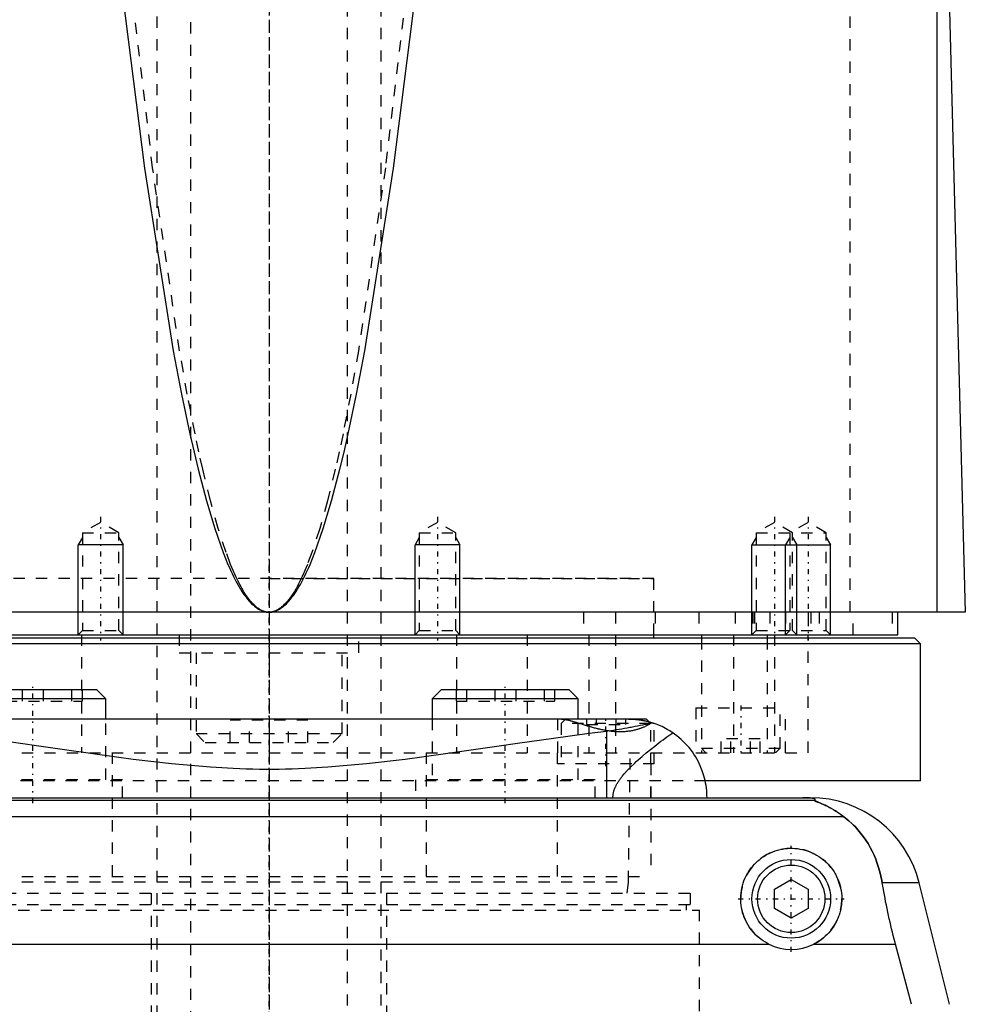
# Model space of a CAD drawing. Extents: x -90 to 90, y -319 to 558.
# Tile 5 of 9: x -22 to 62, y 42 to 129. Entities that reach past the tile are written whole.
import ezdxf

# ---------------------------------------------------------------- set-up
doc = ezdxf.new("R2010")
doc.units = 0
doc.linetypes.add('CENTER', pattern=[1.5, 0.45, -0.5, 0.05, -0.5])
doc.linetypes.add('DASHED', pattern=[2, 1, -1])
for name, color, linetype in [('AM_0', 7, 'CONTINUOUS'), ('AM_10', 7, 'CONTINUOUS'), ('AM_3', 7, 'DASHED'), ('AM_7', 7, 'CENTER')]:
    doc.layers.add(name, color=color, linetype=linetype)

msp = doc.modelspace()

# ---------------------------------------------------------------- linework, layer by layer
at = {"layer": 'AM_0', "color": 7, "linetype": 'CONTINUOUS'}
for p, q in [((59.5, 76.5), (59.5, 135.489)), ((60.5, 133.35), (62, 76.5)), ((62, 76.5), (-62, 76.5)), ((56, 74.5), (56, 76.5)), ((-56, 74.5), (56, 74.5)), ((34.25, 74.2), (34.25, 74.5)), ((38.5, 74.5), (38.5, 74.2)), ((44.341, 74.5), (44.341, 74.2)), ((48, 74.2), (48, 74.5)), ((58, 73.7), (-58, 73.7)), ((57.5, 74.2), (-57.5, 74.2)), ((58, 73.7), (57.5, 74.2)), ((58, 61.5), (58, 73.7)), ((-15.337, 69.6), (-26.737, 69.6)), ((-14.537, 68.8), (-15.337, 69.6)), ((15.337, 69.6), (14.537, 68.8)), ((26.737, 69.6), (15.337, 69.6)), ((27.537, 68.8), (26.737, 69.6)), ((-14.537, 68.8), (-27.537, 68.8)), ((-14.537, 67), (-14.537, 68.8)), ((14.537, 68.8), (14.537, 67)), ((27.537, 68.8), (14.537, 68.8)), ((27.537, 67), (27.537, 68.8)), ((33.6, 67), (-33.6, 67)), ((33.848, 66.752), (33.6, 67)), ((30.043, 65.905), (30.043, 60)), ((58, 61.5), (38.884, 61.5)), ((48.569, 59.746), (-48.569, 59.746)), ((-48.192, 60), (48.192, 60)), ((51.173, 58.307), (-51.173, 58.307)), ((45, 51.866), (46.5, 52.732)), ((46.5, 52.732), (48, 51.866)), ((45, 50.134), (45, 51.866)), ((48, 51.866), (48, 50.134)), ((57.893, 52.426), (54.602, 52.426)), ((60.596, 41.616), (57.893, 52.426)), ((46.5, 49.268), (45, 50.134)), ((48, 50.134), (46.5, 49.268)), ((-44.502, 46.968), (44.502, 46.968)), ((48.498, 46.968), (55.781, 46.968)), ((57.2, 41.616), (55.781, 46.968))]:
    msp.add_line(p, q, dxfattribs=at)
for points in [[(-13.276, 133.35, 0), (-11.092, 116.03, 0), (-8.524, 99.763, 0), (-7.788, 95.899, 0), (-7.05, 92.384, 0), (-6.68, 90.758, 0), (-6.311, 89.219, 0), (-5.57, 86.404, 0), (-4.829, 83.941, 0), (-4.088, 81.828, 0), (-3.655, 80.758, 0), (-3.531, 80.474, 0), (-3.407, 80.201, 0), (-3.345, 80.067, 0), (-3.284, 79.936, 0), (-3.16, 79.682, 0), (-3.036, 79.437, 0), (-2.912, 79.202, 0), (-2.788, 78.977, 0), (-2.664, 78.762, 0), (-2.603, 78.658, 0), (-2.541, 78.557, 0), (-2.417, 78.361, 0), (-2.293, 78.175, 0), (-2.231, 78.086, 0), (-2.169, 77.999, 0), (-2.045, 77.832, 0), (-1.921, 77.676, 0), (-1.859, 77.601, 0), (-1.797, 77.529, 0), (-1.673, 77.392, 0), (-1.549, 77.265, 0), (-1.426, 77.147, 0), (-1.302, 77.04, 0), (-1.178, 76.942, 0), (-1.116, 76.896, 0), (-1.054, 76.854, 0), (-0.93, 76.775, 0), (-0.806, 76.707, 0), (-0.682, 76.648, 0), (-0.558, 76.599, 0), (-0.486, 76.575, 0), (-0.465, 76.569, 0), (-0.444, 76.563, 0), (-0.434, 76.56, 0), (-0.424, 76.557, 0), (-0.403, 76.552, 0), (-0.382, 76.547, 0), (-0.372, 76.544, 0), (-0.362, 76.542, 0), (-0.341, 76.537, 0), (-0.32, 76.533, 0), (-0.31, 76.531, 0), (-0.3, 76.529, 0), (-0.279, 76.525, 0), (-0.258, 76.521, 0), (-0.238, 76.518, 0), (-0.217, 76.515, 0), (-0.196, 76.512, 0), (-0.186, 76.511, 0), (-0.176, 76.51, 0), (-0.155, 76.508, 0), (-0.134, 76.506, 0), (-0.114, 76.504, 0), (-0.093, 76.503, 0), (-0.072, 76.502, 0), (-0.062, 76.501, 0), (-0.052, 76.501, 0), (-0.031, 76.5, 0), (-0.01, 76.5, 0), (0, 76.5, 0)], [(0, 76.5, 0), (0.01, 76.5, 0), (0.031, 76.5, 0), (0.052, 76.501, 0), (0.062, 76.501, 0), (0.072, 76.502, 0), (0.093, 76.503, 0), (0.114, 76.504, 0), (0.134, 76.506, 0), (0.155, 76.508, 0), (0.176, 76.51, 0), (0.186, 76.511, 0), (0.196, 76.512, 0), (0.217, 76.515, 0), (0.238, 76.518, 0), (0.258, 76.521, 0), (0.279, 76.525, 0), (0.3, 76.529, 0), (0.31, 76.531, 0), (0.32, 76.533, 0), (0.341, 76.537, 0), (0.362, 76.542, 0), (0.372, 76.544, 0), (0.382, 76.547, 0), (0.403, 76.552, 0), (0.424, 76.557, 0), (0.434, 76.56, 0), (0.444, 76.563, 0), (0.465, 76.569, 0), (0.486, 76.575, 0), (0.506, 76.582, 0), (0.527, 76.588, 0), (0.548, 76.595, 0), (0.558, 76.599, 0), (0.568, 76.603, 0), (0.589, 76.61, 0), (0.61, 76.618, 0), (0.682, 76.648, 0), (0.806, 76.707, 0), (0.93, 76.775, 0), (1.054, 76.854, 0), (1.116, 76.896, 0), (1.178, 76.942, 0), (1.302, 77.04, 0), (1.426, 77.147, 0), (1.549, 77.265, 0), (1.673, 77.392, 0), (1.797, 77.529, 0), (1.859, 77.601, 0), (1.921, 77.676, 0), (2.045, 77.832, 0), (2.169, 77.999, 0), (2.231, 78.086, 0), (2.293, 78.175, 0), (2.417, 78.361, 0), (2.541, 78.557, 0), (2.603, 78.658, 0), (2.664, 78.762, 0), (2.788, 78.977, 0), (2.912, 79.202, 0), (3.036, 79.437, 0), (3.16, 79.682, 0), (3.284, 79.936, 0), (3.345, 80.067, 0), (3.407, 80.201, 0), (3.531, 80.474, 0), (3.655, 80.758, 0), (4.088, 81.828, 0), (4.829, 83.941, 0), (5.57, 86.404, 0), (6.311, 89.219, 0), (6.68, 90.758, 0), (7.05, 92.384, 0), (7.788, 95.899, 0), (8.524, 99.763, 0), (11.092, 116.03, 0), (13.276, 133.35, 0)], [(32.376, 66.99, 0), (32.302, 66.989, 0), (32.151, 66.987, 0), (31.996, 66.985, 0), (31.917, 66.984, 0), (31.838, 66.984, 0), (31.677, 66.983, 0), (31.513, 66.982, 0), (31.347, 66.982, 0), (31.178, 66.983, 0), (31.008, 66.984, 0), (30.922, 66.985, 0), (30.835, 66.985, 0), (30.661, 66.987, 0), (30.486, 66.989, 0), (30.31, 66.991, 0), (30.134, 66.994, 0), (29.957, 66.996, 0), (29.869, 66.997, 0), (29.781, 66.998, 0), (29.605, 66.999, 0), (29.43, 67, 0), (29.343, 67, 0)], [(34.197, 66.646, 0), (34.096, 66.626, 0), (33.892, 66.585, 0), (33.684, 66.543, 0), (33.578, 66.522, 0), (33.472, 66.5, 0), (33.256, 66.457, 0), (33.037, 66.413, 0), (32.815, 66.369, 0), (32.59, 66.325, 0), (32.361, 66.281, 0), (32.246, 66.259, 0), (32.13, 66.237, 0), (31.895, 66.194, 0), (31.658, 66.152, 0), (31.417, 66.11, 0), (31.173, 66.07, 0), (30.927, 66.03, 0), (30.803, 66.011, 0), (30.678, 65.992, 0), (30.426, 65.956, 0), (30.171, 65.922, 0), (30.043, 65.905, 0)], [(32.376, 66.99, 0), (32.427, 66.987, 0), (32.53, 66.98, 0), (32.632, 66.971, 0), (32.683, 66.967, 0), (32.734, 66.961, 0), (32.836, 66.95, 0), (32.938, 66.937, 0), (33.04, 66.922, 0), (33.141, 66.906, 0), (33.243, 66.889, 0), (33.294, 66.879, 0), (33.344, 66.87, 0), (33.445, 66.849, 0), (33.546, 66.827, 0), (33.647, 66.803, 0), (33.748, 66.778, 0), (33.848, 66.752, 0), (33.898, 66.738, 0), (33.948, 66.724, 0), (34.048, 66.694, 0), (34.147, 66.663, 0), (34.197, 66.646, 0)], [(33.85, 66.751, 0), (33.875, 66.744, 0), (33.922, 66.731, 0), (33.966, 66.718, 0), (33.987, 66.712, 0), (34.008, 66.706, 0), (34.047, 66.694, 0), (34.083, 66.683, 0), (34.117, 66.672, 0), (34.148, 66.662, 0), (34.176, 66.653, 0), (34.189, 66.649, 0), (34.201, 66.645, 0), (34.223, 66.638, 0), (34.242, 66.631, 0), (34.259, 66.625, 0), (34.273, 66.621, 0), (34.284, 66.617, 0), (34.288, 66.616, 0), (34.292, 66.614, 0), (34.297, 66.612, 0), (34.3, 66.611, 0), (34.3, 66.611, 0)], [(39, 60, 0), (38.997, 60.213, 0), (38.97, 60.644, 0), (38.916, 61.08, 0), (38.878, 61.299, 0), (38.833, 61.519, 0), (38.721, 61.958, 0), (38.578, 62.395, 0), (38.404, 62.827, 0), (38.199, 63.252, 0), (37.962, 63.667, 0), (37.833, 63.87, 0), (37.695, 64.07, 0), (37.397, 64.458, 0), (37.068, 64.828, 0), (36.71, 65.178, 0), (36.323, 65.506, 0), (35.907, 65.808, 0), (35.689, 65.949, 0), (35.464, 66.083, 0), (34.994, 66.328, 0), (34.475, 66.548, 0), (34.197, 66.646, 0)], [(30.043, 65.905, 0), (28.496, 65.704, 0), (25.344, 65.272, 0), (22.121, 64.813, 0), (20.484, 64.576, 0), (18.832, 64.338, 0), (15.492, 63.865, 0), (12.109, 63.414, 0), (8.688, 63.016, 0), (5.229, 62.707, 0), (3.204, 62.587, 0), (2.626, 62.563, 0), (2.048, 62.543, 0), (1.758, 62.535, 0), (1.469, 62.528, 0), (0.889, 62.518, 0), (0.309, 62.513, 0), (0.018, 62.513, 0), (-0.273, 62.513, 0), (-0.856, 62.518, 0), (-1.439, 62.528, 0), (-1.73, 62.535, 0), (-2.021, 62.543, 0), (-2.602, 62.562, 0), (-3.183, 62.586, 0), (-5.211, 62.706, 0), (-8.674, 63.014, 0), (-12.1, 63.413, 0), (-15.489, 63.864, 0), (-18.832, 64.338, 0), (-20.483, 64.576, 0), (-22.12, 64.813, 0), (-25.345, 65.273, 0)], [(48.569, 59.746, 0), (48.581, 59.754, 0), (48.601, 59.769, 0), (48.617, 59.784, 0), (48.623, 59.792, 0), (48.628, 59.799, 0), (48.633, 59.815, 0), (48.633, 59.83, 0), (48.627, 59.844, 0), (48.615, 59.859, 0), (48.597, 59.874, 0), (48.585, 59.881, 0), (48.571, 59.888, 0), (48.536, 59.903, 0), (48.489, 59.918, 0), (48.428, 59.933, 0), (48.351, 59.948, 0), (48.298, 59.957, 0), (48.282, 59.959, 0), (48.265, 59.961, 0), (48.257, 59.963, 0), (48.248, 59.964, 0), (48.229, 59.966, 0), (48.209, 59.968, 0), (48.198, 59.97, 0), (48.187, 59.971, 0), (48.164, 59.973, 0), (48.14, 59.975, 0), (48.128, 59.977, 0), (48.115, 59.978, 0), (48.088, 59.98, 0), (48.06, 59.982, 0), (48.03, 59.984, 0), (47.999, 59.987, 0), (47.967, 59.989, 0), (47.95, 59.989, 0), (47.933, 59.99, 0), (47.911, 59.991, 0), (47.904, 59.992, 0), (47.898, 59.992, 0), (47.894, 59.992, 0), (47.891, 59.992, 0), (47.884, 59.993, 0), (47.877, 59.993, 0), (47.87, 59.993, 0), (47.863, 59.994, 0), (47.856, 59.994, 0), (47.852, 59.994, 0), (47.849, 59.994, 0), (47.842, 59.994, 0), (47.834, 59.995, 0), (47.827, 59.995, 0), (47.82, 59.995, 0), (47.812, 59.995, 0), (47.809, 59.996, 0), (47.805, 59.996, 0), (47.798, 59.996, 0), (47.791, 59.996, 0), (47.783, 59.996, 0), (47.775, 59.997, 0), (47.767, 59.997, 0), (47.763, 59.997, 0), (47.759, 59.997, 0), (47.751, 59.997, 0), (47.743, 59.997, 0), (47.734, 59.998, 0), (47.726, 59.998, 0), (47.717, 59.998, 0), (47.713, 59.998, 0), (47.708, 59.998, 0), (47.7, 59.998, 0), (47.691, 59.999, 0), (47.687, 59.999, 0), (47.682, 59.999, 0), (47.674, 59.999, 0), (47.665, 59.999, 0), (47.661, 59.999, 0), (47.657, 59.999, 0), (47.648, 59.999, 0), (47.64, 59.999, 0), (47.631, 59.999, 0), (47.622, 60, 0), (47.612, 60, 0), (47.608, 60, 0), (47.603, 60, 0), (47.594, 60, 0), (47.584, 60, 0), (47.575, 60, 0), (47.565, 60, 0), (47.556, 60, 0), (47.551, 60, 0), (47.546, 60, 0), (47.537, 60, 0), (47.528, 60, 0), (47.523, 60, 0)], [(51.173, 58.307, 0), (51.062, 58.391, 0), (50.845, 58.549, 0), (50.632, 58.694, 0), (50.529, 58.762, 0), (50.427, 58.828, 0), (50.228, 58.949, 0), (50.037, 59.06, 0), (49.854, 59.159, 0), (49.681, 59.249, 0), (49.517, 59.329, 0), (49.439, 59.366, 0), (49.364, 59.401, 0), (49.221, 59.464, 0), (49.09, 59.52, 0), (48.964, 59.571, 0), (48.894, 59.599, 0), (48.875, 59.606, 0), (48.856, 59.614, 0), (48.847, 59.618, 0), (48.838, 59.621, 0), (48.82, 59.628, 0), (48.802, 59.635, 0), (48.785, 59.642, 0), (48.768, 59.649, 0), (48.751, 59.655, 0), (48.743, 59.658, 0), (48.735, 59.662, 0), (48.719, 59.668, 0), (48.704, 59.674, 0), (48.697, 59.677, 0), (48.69, 59.68, 0), (48.676, 59.685, 0), (48.662, 59.691, 0), (48.656, 59.693, 0), (48.65, 59.696, 0), (48.638, 59.701, 0), (48.627, 59.706, 0), (48.616, 59.711, 0), (48.607, 59.715, 0), (48.598, 59.719, 0), (48.594, 59.721, 0), (48.59, 59.723, 0), (48.584, 59.727, 0), (48.578, 59.73, 0), (48.574, 59.733, 0), (48.57, 59.736, 0), (48.568, 59.739, 0), (48.567, 59.74, 0), (48.567, 59.741, 0), (48.567, 59.743, 0), (48.568, 59.745, 0), (48.569, 59.746, 0)], [(54.602, 52.426, 0), (54.568, 52.624, 0), (54.487, 53.017, 0), (54.393, 53.404, 0), (54.34, 53.595, 0), (54.284, 53.785, 0), (54.161, 54.159, 0), (54.024, 54.526, 0), (53.873, 54.885, 0), (53.708, 55.236, 0), (53.529, 55.579, 0), (53.435, 55.747, 0), (53.337, 55.912, 0), (53.131, 56.236, 0), (52.912, 56.55, 0), (52.68, 56.852, 0), (52.435, 57.144, 0), (52.177, 57.424, 0), (52.043, 57.559, 0), (51.906, 57.692, 0), (51.622, 57.947, 0), (51.326, 58.19, 0), (51.173, 58.307, 0)], [(44.502, 46.968, 0), (44.399, 47.021, 0), (44.198, 47.134, 0), (44.003, 47.256, 0), (43.909, 47.321, 0), (43.817, 47.387, 0), (43.639, 47.526, 0), (43.471, 47.672, 0), (43.312, 47.824, 0), (43.16, 47.984, 0), (43.015, 48.153, 0), (42.945, 48.241, 0), (42.877, 48.331, 0), (42.747, 48.518, 0), (42.625, 48.712, 0), (42.514, 48.912, 0), (42.412, 49.119, 0), (42.321, 49.33, 0), (42.28, 49.438, 0), (42.241, 49.546, 0), (42.173, 49.765, 0), (42.116, 49.985, 0), (42.092, 50.096, 0), (42.07, 50.207, 0), (42.036, 50.428, 0), (42.014, 50.648, 0), (42.007, 50.758, 0), (42.002, 50.866, 0), (42.001, 51.081, 0), (42.01, 51.297, 0), (42.029, 51.514, 0), (42.06, 51.733, 0), (42.101, 51.95, 0), (42.126, 52.059, 0), (42.154, 52.167, 0), (42.217, 52.381, 0), (42.291, 52.592, 0), (42.375, 52.799, 0), (42.469, 53.001, 0), (42.573, 53.198, 0), (42.629, 53.294, 0), (42.686, 53.389, 0), (42.808, 53.573, 0), (42.938, 53.749, 0), (43.074, 53.918, 0), (43.217, 54.078, 0), (43.366, 54.229, 0), (43.443, 54.302, 0), (43.522, 54.374, 0), (43.688, 54.513, 0), (43.863, 54.646, 0), (44.046, 54.772, 0), (44.237, 54.889, 0), (44.435, 54.998, 0), (44.536, 55.049, 0), (44.639, 55.097, 0), (44.849, 55.186, 0), (45.063, 55.264, 0), (45.281, 55.332, 0), (45.502, 55.388, 0), (45.724, 55.433, 0), (45.835, 55.451, 0), (45.947, 55.466, 0), (46.17, 55.488, 0), (46.39, 55.499, 0), (46.5, 55.5, 0), (46.61, 55.499, 0), (46.83, 55.488, 0), (47.053, 55.466, 0), (47.165, 55.451, 0), (47.276, 55.433, 0), (47.498, 55.388, 0), (47.719, 55.332, 0), (47.937, 55.264, 0), (48.151, 55.186, 0), (48.361, 55.097, 0), (48.464, 55.049, 0), (48.565, 54.998, 0), (48.763, 54.889, 0), (48.954, 54.772, 0), (49.137, 54.646, 0), (49.312, 54.513, 0), (49.478, 54.374, 0), (49.557, 54.302, 0), (49.634, 54.229, 0), (49.783, 54.078, 0), (49.926, 53.918, 0), (50.062, 53.749, 0), (50.192, 53.573, 0), (50.314, 53.389, 0), (50.371, 53.294, 0), (50.427, 53.198, 0), (50.531, 53.001, 0), (50.625, 52.799, 0), (50.709, 52.592, 0), (50.783, 52.381, 0), (50.846, 52.167, 0), (50.874, 52.059, 0), (50.899, 51.95, 0), (50.94, 51.733, 0), (50.971, 51.514, 0), (50.99, 51.297, 0), (50.999, 51.081, 0), (50.998, 50.866, 0), (50.993, 50.758, 0), (50.986, 50.648, 0), (50.964, 50.428, 0), (50.93, 50.207, 0), (50.908, 50.096, 0), (50.884, 49.985, 0), (50.827, 49.765, 0), (50.759, 49.546, 0), (50.72, 49.438, 0), (50.679, 49.33, 0), (50.588, 49.119, 0), (50.486, 48.912, 0), (50.375, 48.712, 0), (50.253, 48.518, 0), (50.123, 48.331, 0), (50.055, 48.241, 0), (49.985, 48.153, 0), (49.84, 47.984, 0), (49.688, 47.824, 0), (49.529, 47.672, 0), (49.361, 47.526, 0), (49.183, 47.387, 0), (49.091, 47.321, 0), (48.997, 47.256, 0), (48.802, 47.134, 0), (48.601, 47.021, 0), (48.498, 46.968, 0)], [(55.781, 46.968, 0), (55.741, 47.12, 0), (55.662, 47.424, 0), (55.585, 47.726, 0), (55.547, 47.877, 0), (55.51, 48.027, 0), (55.436, 48.327, 0), (55.365, 48.626, 0), (55.296, 48.924, 0), (55.227, 49.223, 0), (55.161, 49.525, 0), (55.128, 49.676, 0), (55.095, 49.827, 0), (55.031, 50.131, 0), (54.968, 50.435, 0), (54.907, 50.741, 0), (54.848, 51.047, 0), (54.79, 51.353, 0), (54.762, 51.506, 0), (54.735, 51.66, 0), (54.68, 51.966, 0), (54.628, 52.273, 0), (54.602, 52.426, 0)]]:
    msp.add_polyline3d(points, dxfattribs=at)
for radius in [3.5, 3]:
    msp.add_circle((46.5, 51), radius, dxfattribs=at)
for centre, radius, start, end in [((48.192, 50), 10, 14.03784, 90), ((46.5, 51), 4.5, 243.63717, 296.36283)]:
    msp.add_arc(centre, radius, start, end, dxfattribs=at)
at = {"layer": 'AM_10', "color": 7, "linetype": 'CONTINUOUS'}
for p, q in [((-16.621, 83.156), (-17, 82.5)), ((-13, 82.5), (-17, 82.5)), ((-17, 74.5), (-17, 82.5)), ((-13.379, 83.156), (-13, 82.5)), ((-13, 74.5), (-13, 82.5)), ((13.379, 83.156), (13, 82.5)), ((17, 82.5), (13, 82.5)), ((13, 74.5), (13, 82.5)), ((16.621, 83.156), (17, 82.5)), ((17, 74.5), (17, 82.5)), ((43.379, 83.156), (43, 82.5)), ((43, 74.5), (43, 82.5)), ((43, 82.5), (50, 82.5)), ((46.379, 83.156), (46, 82.5)), ((46, 74.5), (46, 82.5)), ((46.621, 83.156), (47, 82.5)), ((47, 74.5), (47, 82.5)), ((49.621, 83.156), (50, 82.5)), ((50, 74.5), (50, 82.5))]:
    msp.add_line(p, q, dxfattribs=at)
at = {"layer": 'AM_3', "color": 6, "linetype": 'DASHED'}
for p, q in [((-7, 479), (-7, -50.5)), ((7, -50.5), (7, 479)), ((-10, 463.5), (-10, -10.5)), ((10, -10.5), (10, 463.5)), ((51.744, 76.5), (51.744, 137.05)), ((-15, 84.5), (-16.621, 83.564)), ((-13.379, 83.564), (-15, 84.5)), ((15, 84.5), (13.379, 83.564)), ((16.621, 83.564), (15, 84.5)), ((45, 84.5), (43.379, 83.564)), ((46.621, 83.564), (45, 84.5)), ((48, 84.5), (46.379, 83.564)), ((49.621, 83.564), (48, 84.5)), ((-16.621, 83.564), (-16.621, 74.879)), ((-16.621, 83.564), (-13.379, 83.564)), ((-13.379, 74.879), (-13.379, 83.564)), ((13.379, 83.564), (13.379, 74.879)), ((13.379, 83.564), (16.621, 83.564)), ((16.621, 74.879), (16.621, 83.564)), ((43.379, 83.564), (43.379, 74.879)), ((43.379, 83.564), (49.621, 83.564)), ((46.379, 83.564), (46.379, 74.879)), ((46.621, 74.879), (46.621, 83.564)), ((49.621, 74.879), (49.621, 83.564)), ((34.25, 79.5), (-34.25, 79.5)), ((0, 79.5), (34.25, 79.5)), ((34.25, 74.5), (34.25, 79.5)), ((28, 76.5), (28, 74.5)), ((30.84, 76.5), (30.84, 74.5)), ((34.381, 76.5), (34.381, 74.5)), ((38.286, 76.5), (38.286, 74.5)), ((41.5, 76.5), (41.5, 74.5)), ((43.087, 76.5), (43.087, 74.5)), ((43.236, 76.5), (43.236, 74.5)), ((44.587, 76.5), (44.587, 74.5)), ((46, 76.5), (46, 74.5)), ((48, 76.5), (48, 74.5)), ((48.25, 76.5), (48.25, 74.5)), ((49, 76.5), (49, 74.5)), ((52, 74.5), (52, 76.5)), ((55.474, 76.5), (55.474, 74.5)), ((-16.621, 74.879), (-17, 74.5)), ((-16.695, 74.5), (-16.695, 64)), ((-16.621, 74.879), (-13.379, 74.879)), ((-13, 74.5), (-13.379, 74.879)), ((-8, 74.5), (-8, 72.9)), ((0, 74.5), (0, 64)), ((8, 72.9), (8, 74.5)), ((13.379, 74.879), (13, 74.5)), ((13.379, 74.879), (16.621, 74.879)), ((17, 74.5), (16.621, 74.879)), ((16.695, 74.5), (16.695, 64)), ((23, 74.5), (23, 64)), ((28.477, 74.5), (28.477, 64)), ((30.85, 74.5), (30.85, 64)), ((41.361, 74.5), (41.361, 64)), ((43.379, 74.879), (43, 74.5)), ((43.379, 74.879), (49.621, 74.879)), ((45.003, 74.5), (45.003, 64)), ((46.379, 74.879), (46, 74.5)), ((47, 74.5), (46.621, 74.879)), ((50, 74.5), (49.621, 74.879)), ((38.5, 74.2), (38.5, 64)), ((44.341, 74.2), (44.341, 64)), ((48, 64), (48, 74.2)), ((-8, 72.9), (8, 72.9)), ((-6.5, 72.9), (-6.5, 65.7)), ((6.5, 65.7), (6.5, 72.9)), ((-21.974, 69.6), (-21.974, 68.6)), ((-20.101, 69.6), (-20.101, 68.6)), ((-17.589, 69.6), (-17.589, 68.6)), ((-16.652, 69.6), (-16.652, 68.6)), ((16.652, 69.6), (16.652, 68.6)), ((17.589, 69.6), (17.589, 68.6)), ((20.101, 69.6), (20.101, 68.6)), ((21.974, 69.6), (21.974, 68.6)), ((24.486, 69.6), (24.486, 68.6)), ((25.423, 69.6), (25.423, 68.6)), ((-25.423, 68.6), (-16.652, 68.6)), ((16.652, 68.6), (25.423, 68.6)), ((38, 68), (38, 64)), ((38, 68), (46, 68)), ((45.5, 64.4), (45.5, 68)), ((46, 64), (46, 68)), ((-14.537, 61.6), (-14.537, 67)), ((-3.464, 64.9), (-3.464, 66.9)), ((3.464, 66.9), (-3.464, 66.9)), ((-1.732, 64.9), (-1.732, 66.9)), ((1.732, 64.9), (1.732, 66.9)), ((3.464, 64.9), (3.464, 66.9)), ((14.537, 67), (14.537, 61.6)), ((25.7, 67), (25.7, 63)), ((26.4, 67), (26, 66.6)), ((26, 66.6), (26, 63)), ((34, 66.6), (26, 66.6)), ((27.537, 61.6), (27.537, 67)), ((28.268, 67), (28.268, 66.5)), ((29.134, 67), (29.134, 66.5)), ((30.866, 67), (30.866, 66.5)), ((31.732, 67), (31.732, 66.5)), ((34, 66.6), (33.848, 66.752)), ((34, 63), (34, 66.6)), ((34.3, 63), (34.3, 66.611)), ((28.268, 66.5), (31.732, 66.5)), ((-6.5, 65.7), (-5.7, 64.9)), ((-6.5, 65.7), (6.5, 65.7)), ((-5.7, 64.9), (5.7, 64.9)), ((5.7, 64.9), (6.5, 65.7)), ((40.268, 64), (40.268, 65.25)), ((43.732, 65.25), (40.268, 65.25)), ((41.134, 64), (41.134, 65.25)), ((42.866, 64), (42.866, 65.25)), ((43.732, 64), (43.732, 65.25)), ((-48, 64), (48, 64)), ((-13.979, 64), (-13.979, 53)), ((13.979, 64), (13.979, 53)), ((25.65, 64), (25.65, 53)), ((32, 52.5), (32.175, 64)), ((38.5, 64.4), (38.9, 64)), ((38.5, 64.4), (45.5, 64.4)), ((45.1, 64), (45.5, 64.4)), ((34.3, 63), (25.7, 63)), ((34, 63), (34, 53)), ((38.884, 61.5), (-38.884, 61.5)), ((-13.037, 61.6), (-29.037, 61.6)), ((-13.037, 60), (-13.037, 61.6)), ((13.037, 61.6), (13.037, 60)), ((29.037, 61.6), (13.037, 61.6)), ((29.037, 60), (29.037, 61.6)), ((34, 60), (34, 61.5)), ((-34, 53), (34, 53)), ((-32, 52.5), (32, 52.5)), ((31.9, 51.5), (32, 52.5)), ((-37.525, 51.5), (37.525, 51.5)), ((-10.5, 51.5), (-10.5, 20.5)), ((10.5, 20.5), (10.5, 51.5)), ((37.525, 50.5), (37.525, 51.5)), ((-38.325, 50), (38.325, 50)), ((-37.525, 50.5), (37.525, 50.5)), ((37.175, 50), (37.175, 50.5)), ((38.325, 41), (38.325, 50))]:
    msp.add_line(p, q, dxfattribs=at)
for points in [[(0, 76.5, 0), (-0.01, 76.5, 0), (-0.029, 76.5, 0), (-0.048, 76.501, 0), (-0.058, 76.501, 0), (-0.068, 76.502, 0), (-0.087, 76.503, 0), (-0.106, 76.504, 0), (-0.126, 76.506, 0), (-0.145, 76.508, 0), (-0.164, 76.51, 0), (-0.174, 76.511, 0), (-0.184, 76.512, 0), (-0.203, 76.515, 0), (-0.222, 76.518, 0), (-0.242, 76.521, 0), (-0.261, 76.525, 0), (-0.28, 76.529, 0), (-0.29, 76.531, 0), (-0.299, 76.533, 0), (-0.319, 76.537, 0), (-0.338, 76.542, 0), (-0.348, 76.544, 0), (-0.357, 76.547, 0), (-0.377, 76.552, 0), (-0.396, 76.557, 0), (-0.406, 76.56, 0), (-0.415, 76.563, 0), (-0.435, 76.569, 0), (-0.454, 76.575, 0), (-0.473, 76.582, 0), (-0.493, 76.588, 0), (-0.512, 76.596, 0), (-0.522, 76.599, 0), (-0.531, 76.603, 0), (-0.551, 76.611, 0), (-0.57, 76.618, 0), (-0.589, 76.627, 0), (-0.609, 76.635, 0), (-0.628, 76.644, 0), (-0.638, 76.648, 0), (-0.647, 76.653, 0), (-0.667, 76.662, 0), (-0.686, 76.671, 0), (-0.754, 76.707, 0), (-0.869, 76.775, 0), (-0.985, 76.854, 0), (-1.043, 76.897, 0), (-1.101, 76.942, 0), (-1.217, 77.04, 0), (-1.333, 77.148, 0), (-1.449, 77.265, 0), (-1.565, 77.393, 0), (-1.681, 77.53, 0), (-1.739, 77.602, 0), (-1.797, 77.677, 0), (-1.912, 77.833, 0), (-2.028, 78, 0), (-2.086, 78.087, 0), (-2.144, 78.176, 0), (-2.26, 78.362, 0), (-2.376, 78.558, 0), (-2.434, 78.659, 0), (-2.491, 78.763, 0), (-2.607, 78.979, 0), (-2.723, 79.204, 0), (-2.839, 79.439, 0), (-2.955, 79.684, 0), (-3.07, 79.938, 0), (-3.128, 80.069, 0), (-3.186, 80.203, 0), (-3.302, 80.477, 0), (-3.417, 80.761, 0), (-3.822, 81.831, 0), (-4.515, 83.945, 0), (-5.208, 86.409, 0), (-5.9, 89.225, 0), (-6.245, 90.764, 0), (-6.59, 92.391, 0), (-7.279, 95.907, 0), (-7.968, 99.771, 0), (-10.364, 116.038, 0), (-12.4, 133.35, 0)], [(12.4, 133.35, 0), (10.364, 116.038, 0), (7.968, 99.771, 0), (7.279, 95.907, 0), (6.59, 92.391, 0), (6.245, 90.764, 0), (5.9, 89.225, 0), (5.208, 86.409, 0), (4.515, 83.945, 0), (3.822, 81.831, 0), (3.417, 80.761, 0), (3.302, 80.477, 0), (3.186, 80.203, 0), (3.128, 80.069, 0), (3.07, 79.938, 0), (2.955, 79.684, 0), (2.839, 79.439, 0), (2.723, 79.204, 0), (2.607, 78.979, 0), (2.491, 78.763, 0), (2.434, 78.659, 0), (2.376, 78.558, 0), (2.26, 78.362, 0), (2.144, 78.176, 0), (2.086, 78.087, 0), (2.028, 78, 0), (1.912, 77.833, 0), (1.797, 77.677, 0), (1.739, 77.602, 0), (1.681, 77.53, 0), (1.565, 77.393, 0), (1.449, 77.265, 0), (1.333, 77.148, 0), (1.217, 77.04, 0), (1.101, 76.942, 0), (1.043, 76.897, 0), (0.985, 76.854, 0), (0.869, 76.775, 0), (0.754, 76.707, 0), (0.638, 76.648, 0), (0.57, 76.618, 0), (0.551, 76.611, 0), (0.531, 76.603, 0), (0.522, 76.599, 0), (0.512, 76.596, 0), (0.493, 76.588, 0), (0.473, 76.582, 0), (0.454, 76.575, 0), (0.435, 76.569, 0), (0.415, 76.563, 0), (0.406, 76.56, 0), (0.396, 76.557, 0), (0.377, 76.552, 0), (0.357, 76.547, 0), (0.348, 76.544, 0), (0.338, 76.542, 0), (0.319, 76.537, 0), (0.299, 76.533, 0), (0.29, 76.531, 0), (0.28, 76.529, 0), (0.261, 76.525, 0), (0.242, 76.521, 0), (0.222, 76.518, 0), (0.203, 76.515, 0), (0.184, 76.512, 0), (0.174, 76.511, 0), (0.164, 76.51, 0), (0.145, 76.508, 0), (0.126, 76.506, 0), (0.106, 76.504, 0), (0.087, 76.503, 0), (0.068, 76.502, 0), (0.058, 76.501, 0), (0.048, 76.501, 0), (0.029, 76.5, 0), (0.01, 76.5, 0), (0, 76.5, 0)], [(26.032, 67, 0), (26.051, 67, 0), (26.091, 66.998, 0), (26.132, 66.996, 0), (26.154, 66.994, 0), (26.176, 66.992, 0), (26.222, 66.987, 0), (26.27, 66.98, 0), (26.319, 66.972, 0), (26.371, 66.963, 0), (26.424, 66.953, 0), (26.452, 66.948, 0), (26.479, 66.942, 0), (26.536, 66.93, 0), (26.595, 66.916, 0), (26.655, 66.901, 0), (26.717, 66.886, 0), (26.78, 66.87, 0), (26.812, 66.861, 0), (26.845, 66.852, 0), (26.911, 66.834, 0), (26.979, 66.815, 0), (27.013, 66.805, 0), (27.048, 66.795, 0), (27.119, 66.774, 0), (27.19, 66.753, 0), (27.227, 66.742, 0), (27.264, 66.731, 0), (27.338, 66.709, 0), (27.414, 66.686, 0), (27.491, 66.662, 0), (27.569, 66.638, 0), (27.648, 66.613, 0), (27.688, 66.601, 0), (27.728, 66.588, 0), (27.81, 66.563, 0), (27.892, 66.538, 0), (27.975, 66.512, 0), (28.06, 66.486, 0), (28.145, 66.46, 0), (28.188, 66.447, 0), (28.231, 66.434, 0), (28.318, 66.408, 0), (28.406, 66.382, 0), (28.494, 66.356, 0), (28.584, 66.331, 0), (28.674, 66.305, 0), (28.719, 66.292, 0), (28.765, 66.28, 0), (28.856, 66.255, 0), (28.948, 66.23, 0), (29.041, 66.206, 0), (29.134, 66.182, 0), (29.228, 66.159, 0), (29.275, 66.148, 0), (29.322, 66.137, 0), (29.417, 66.115, 0), (29.512, 66.094, 0), (29.607, 66.073, 0), (29.703, 66.054, 0), (29.799, 66.035, 0), (29.847, 66.026, 0), (29.895, 66.017, 0), (29.991, 66, 0), (30.088, 65.984, 0), (30.136, 65.976, 0), (30.185, 65.969, 0), (30.282, 65.955, 0), (30.379, 65.943, 0), (30.427, 65.937, 0), (30.476, 65.931, 0), (30.573, 65.921, 0), (30.67, 65.912, 0), (30.766, 65.904, 0), (30.862, 65.898, 0), (30.958, 65.893, 0), (31.005, 65.891, 0), (31.053, 65.889, 0), (31.147, 65.887, 0), (31.24, 65.886, 0), (31.333, 65.886, 0), (31.425, 65.888, 0), (31.516, 65.891, 0), (31.562, 65.893, 0), (31.607, 65.896, 0), (31.697, 65.901, 0), (31.786, 65.909, 0), (31.874, 65.917, 0), (31.961, 65.927, 0), (32.048, 65.938, 0), (32.091, 65.944, 0), (32.133, 65.95, 0), (32.217, 65.963, 0), (32.3, 65.978, 0), (32.381, 65.993, 0), (32.461, 66.01, 0), (32.539, 66.027, 0), (32.578, 66.036, 0), (32.617, 66.046, 0), (32.692, 66.065, 0), (32.766, 66.085, 0), (32.839, 66.106, 0), (32.91, 66.128, 0), (32.98, 66.15, 0), (33.014, 66.161, 0), (33.048, 66.173, 0), (33.114, 66.196, 0), (33.179, 66.22, 0), (33.211, 66.232, 0), (33.242, 66.245, 0), (33.304, 66.269, 0), (33.364, 66.294, 0), (33.393, 66.307, 0), (33.422, 66.32, 0), (33.479, 66.346, 0), (33.534, 66.371, 0), (33.587, 66.397, 0), (33.639, 66.423, 0), (33.688, 66.449, 0), (33.713, 66.462, 0), (33.736, 66.475, 0), (33.782, 66.501, 0), (33.827, 66.527, 0), (33.869, 66.552, 0), (33.91, 66.578, 0), (33.948, 66.603, 0), (33.967, 66.615, 0), (33.985, 66.628, 0), (34.02, 66.652, 0), (34.053, 66.676, 0), (34.069, 66.687, 0)], [(32, 67, 0), (32.067, 67, 0), (32.199, 66.997, 0), (32.328, 66.992, 0), (32.392, 66.989, 0), (32.454, 66.985, 0), (32.576, 66.976, 0), (32.694, 66.966, 0), (32.808, 66.953, 0), (32.917, 66.94, 0), (33.022, 66.925, 0), (33.073, 66.917, 0), (33.123, 66.909, 0), (33.222, 66.893, 0), (33.318, 66.875, 0), (33.411, 66.856, 0), (33.5, 66.837, 0), (33.585, 66.818, 0), (33.626, 66.809, 0), (33.666, 66.799, 0), (33.743, 66.779, 0), (33.816, 66.76, 0), (33.85, 66.751, 0)], [(34.069, 66.687, 0), (34.081, 66.683, 0), (34.106, 66.676, 0), (34.129, 66.668, 0), (34.14, 66.665, 0), (34.151, 66.661, 0), (34.171, 66.655, 0), (34.189, 66.649, 0), (34.207, 66.643, 0), (34.222, 66.638, 0), (34.237, 66.633, 0), (34.243, 66.631, 0), (34.249, 66.629, 0), (34.261, 66.625, 0), (34.271, 66.622, 0), (34.279, 66.619, 0), (34.286, 66.616, 0), (34.292, 66.614, 0), (34.294, 66.613, 0), (34.296, 66.613, 0), (34.298, 66.612, 0), (34.3, 66.611, 0), (34.3, 66.611, 0)], [(30.621, 60, 0), (30.621, 60.038, 0), (30.624, 60.113, 0), (30.629, 60.187, 0), (30.633, 60.225, 0), (30.638, 60.262, 0), (30.648, 60.335, 0), (30.662, 60.409, 0), (30.678, 60.482, 0), (30.696, 60.554, 0), (30.717, 60.626, 0), (30.728, 60.661, 0), (30.74, 60.697, 0), (30.765, 60.767, 0), (30.791, 60.836, 0), (30.82, 60.904, 0), (30.849, 60.971, 0), (30.881, 61.037, 0), (30.897, 61.07, 0), (30.914, 61.103, 0), (30.948, 61.167, 0), (30.983, 61.23, 0), (31.001, 61.262, 0), (31.019, 61.293, 0), (31.056, 61.354, 0), (31.094, 61.415, 0), (31.113, 61.445, 0), (31.133, 61.476, 0), (31.173, 61.536, 0), (31.214, 61.595, 0), (31.256, 61.654, 0), (31.299, 61.713, 0), (31.342, 61.771, 0), (31.364, 61.799, 0), (31.386, 61.828, 0), (31.431, 61.884, 0), (31.476, 61.94, 0), (31.635, 62.131, 0), (31.913, 62.439, 0), (32.21, 62.744, 0), (32.53, 63.053, 0), (32.697, 63.208, 0), (32.869, 63.364, 0), (33.225, 63.677, 0), (33.592, 63.988, 0), (33.969, 64.297, 0), (34.347, 64.599, 0), (34.719, 64.887, 0), (34.902, 65.026, 0), (35.083, 65.162, 0), (35.436, 65.422, 0), (35.778, 65.666, 0), (35.945, 65.783, 0)], [(48.569, 59.746, 0), (48.568, 59.745, 0), (48.567, 59.743, 0), (48.567, 59.741, 0), (48.567, 59.74, 0), (48.568, 59.739, 0), (48.57, 59.736, 0), (48.574, 59.733, 0), (48.578, 59.73, 0), (48.584, 59.727, 0), (48.591, 59.723, 0), (48.594, 59.721, 0), (48.598, 59.719, 0), (48.607, 59.715, 0), (48.617, 59.71, 0), (48.627, 59.706, 0), (48.638, 59.701, 0), (48.65, 59.696, 0), (48.657, 59.693, 0), (48.663, 59.69, 0), (48.677, 59.685, 0), (48.691, 59.679, 0), (48.698, 59.676, 0), (48.705, 59.673, 0), (48.72, 59.667, 0), (48.736, 59.661, 0), (48.744, 59.658, 0), (48.752, 59.655, 0), (48.769, 59.648, 0), (48.786, 59.641, 0), (48.804, 59.634, 0), (48.822, 59.627, 0), (48.841, 59.62, 0), (48.85, 59.616, 0), (48.86, 59.613, 0), (48.879, 59.605, 0), (48.899, 59.597, 0), (48.97, 59.569, 0), (49.095, 59.517, 0), (49.231, 59.459, 0), (49.381, 59.393, 0), (49.46, 59.356, 0), (49.542, 59.317, 0), (49.715, 59.232, 0), (49.897, 59.136, 0), (50.088, 59.03, 0), (50.285, 58.915, 0), (50.482, 58.793, 0), (50.581, 58.728, 0), (50.68, 58.663, 0), (50.878, 58.525, 0), (51.075, 58.381, 0), (51.173, 58.307, 0)], [(51.173, 58.307, 0), (51.326, 58.19, 0), (51.623, 57.947, 0), (51.906, 57.692, 0), (52.043, 57.559, 0), (52.177, 57.423, 0), (52.435, 57.143, 0), (52.681, 56.852, 0), (52.913, 56.549, 0), (53.132, 56.236, 0), (53.337, 55.912, 0), (53.435, 55.746, 0), (53.53, 55.578, 0), (53.708, 55.236, 0), (53.873, 54.885, 0), (54.024, 54.526, 0), (54.161, 54.159, 0), (54.284, 53.785, 0), (54.34, 53.595, 0), (54.393, 53.404, 0), (54.487, 53.017, 0), (54.568, 52.624, 0), (54.602, 52.426, 0)]]:
    msp.add_polyline3d(points, dxfattribs=at)
msp.add_arc((46.5, 51), 4.5, 296.36283, 243.63717, dxfattribs=at)
at = {"layer": 'AM_7', "color": 4, "linetype": 'CENTER'}
for p, q in [((0, 557.975), (0, -79.475)), ((0, 302.7), (0, 22.81)), ((-15, 85), (-15, 74)), ((15, 85), (15, 74)), ((45, 85), (45, 74)), ((48, 85), (48, 74)), ((0, -14.35), (0, 81.35)), ((-21.037, 59.52), (-21.037, 70.08)), ((21.037, 59.52), (21.037, 70.08)), ((42, 68.2), (42, 63.8)), ((30, 62.8), (30, 67.2)), ((46.5, 46.275), (46.5, 55.725)), ((0, 54.6), (0, -13.6)), ((0, 53.05), (0, 18.95)), ((41.775, 51), (51.225, 51))]:
    msp.add_line(p, q, dxfattribs=at)

doc.saveas('drawing.dxf')
